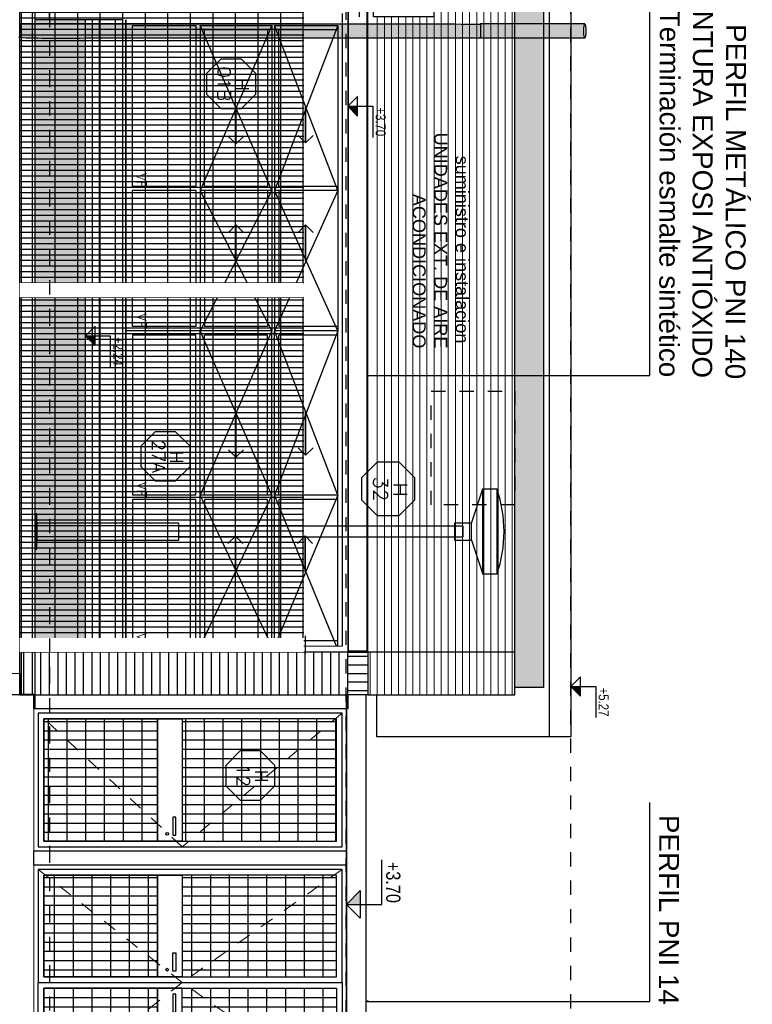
# Model space of a CAD drawing. Header units: millimetres. Extents: x 4617 to 4884, y 1258 to 1784.
# Tile 121 of 256: x 4724.02 to 4729.18, y 1393.71 to 1400.64. Entities that reach past the tile are written whole.
import ezdxf
from ezdxf.enums import TextEntityAlignment as Align

# ---------------------------------------------------------------- set-up
doc = ezdxf.new("R2010")
doc.units = ezdxf.units.MM
doc.header["$LTSCALE"] = 0.4
doc.set_wipeout_variables(frame=1)
for name, pattern in [('DASHDOT', [1, 0.5, -0.25, 0, -0.25]), ('DOT', [6.35, 0, -6.35]), ('RAYITAS', [0.375, 0.25, -0.125])]:
    doc.linetypes.add(name, pattern=pattern)
for name, color, linetype in [('00 AC - ABERTURAS ALUMINIO - HATCH', 254, 'Continuous'), ('00 AC - ABERTURAS ALUMINIO - TIPO', 3, 'Continuous'), ('200', 6, 'Continuous'), ('200cotas50', 1, 'Continuous'), ('A ALUMINIO', 4, 'Continuous'), ('A HERRERÍA', 4, 'Continuous'), ('A HORMIGON', 6, 'Continuous'), ('A MURO', 1, 'Continuous'), ('A MURO VISTO', 2, 'Continuous'), ('A PERFIL METÁLICO', 1, 'Continuous'), ('A PROYECCION', 8, 'Continuous'), ('Alb_MURO', 1, 'Continuous'), ('Hatch 354', 254, 'Continuous'), ('Hatch Ladrillo Visto', 32, 'Continuous'), ('TXT', 3, 'Continuous'), ('TXT COTA', 3, 'Continuous'), ('TXT TERMINACIONES', 3, 'Continuous')]:
    doc.layers.add(name, color=color, linetype=linetype)
doc.layers.add('04 gris', color=252, linetype='Continuous', lineweight=13)
doc.styles.add('arial', font='arial.ttf')
doc.styles.add('ARIAL 0.0014', font='arial.ttf', dxfattribs={"height": 0.0014})
doc.styles.add('ARIAL NARROW', font='ARIALN.TTF')
doc.styles.add('ROMANS', font='romans', dxfattribs={"height": 2})
doc.styles.add('SaAS simplex', font='simplex.shx', dxfattribs={"width": 0.8})
doc.styles.get("Standard").update_dxf_attribs({"font": 'arial.ttf'})
doc.dimstyles.new('COTAS 125', dxfattribs={"dimscale": 0.01, "dimtxt": 15, "dimasz": 8, "dimexe": 5, "dimexo": 20, "dimgap": 10, "dimtad": 0, "dimzin": 9, "dimdsep": 46, "dimtxsty": 'SaAS simplex', "dimblk": 'OBLIQUE', "dimcen": 0, "dimclrd": 8, "dimclre": 8, "dimclrt": 256, "dimadec": 1, "dimazin": 0, "dimtfac": 1, "dimtmove": 2, "dimatfit": 3, "dimldrblk": 'OBLIQUE', "dimfxl": 10, "dimlwd": -1, "dimlwe": -1, "dimarcsym": 0})
pattern_1 = [(3.465830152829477e-14, (0.930000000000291, -1.155426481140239), (7.984699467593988e-17, 0.132), [])]
pattern_2 = [(90, (0.4280071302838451, -1.155426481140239), (-0.065, 2.239310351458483e-17), [])]
pattern_3 = [(3.465830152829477e-14, (0.9300380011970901, -1.330333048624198), (7.984699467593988e-17, 0.132), [])]

# ---------------------------------------------------------------- blocks, each defined once
blk = doc.blocks.new('puerta de acceso 1')
h = blk.add_hatch()
h.set_pattern_fill('_USER', color=256, scale=0.132, angle=90.00000000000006, pattern_type=0)
h.set_pattern_definition([(3.465830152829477e-14, (0.930000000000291, 1.04457710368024), (3.739255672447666e-17, 0.132), [])])
h.paths.add_polyline_path([(0.9300000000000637, 2.13000358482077), (0.06999999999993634, 2.13000358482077), (0.07000000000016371, 1.04457710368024), (0.930000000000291, 1.04457710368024)])
at = {"layer": 'A HERRERÍA'}
h = blk.add_hatch(dxfattribs=at)
h.set_pattern_fill('_USER', color=254, scale=0.065, angle=180, pattern_type=0)
h.set_pattern_definition([(90, (0.5000000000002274, 0.9945771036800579), (-0.065, 2.239310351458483e-17), [])])
h.paths.add_polyline_path([(0.9300000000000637, 2.13000358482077), (0.06999999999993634, 2.13000358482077), (0.07000000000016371, 1.04457710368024), (0.930000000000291, 1.04457710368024)])
h.paths.add_polyline_path([(0.06999999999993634, 0.8694836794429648), (0.9300000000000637, 0.8694836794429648), (0.9300000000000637, 0.06999999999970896), (0.06999999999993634, 0.06999999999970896)])
h = blk.add_hatch(dxfattribs=at)
h.set_pattern_fill('_USER', color=254, scale=0.132, angle=90.00000000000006, pattern_type=0)
h.set_pattern_definition([(3.465830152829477e-14, (0.9300380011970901, 0.8696705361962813), (3.739255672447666e-17, 0.132), [])])
h.paths.add_polyline_path([(0.06999999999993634, 0.8694836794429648), (0.9300000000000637, 0.8694836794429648), (0.9300000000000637, 0.06999999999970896), (0.06999999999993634, 0.06999999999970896)])
at = {"layer": '04 gris', "linetype": 'RAYITAS', "ltscale": 0.3}
blk.add_lwpolyline([(0.02999999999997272, 2.170003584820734), (0.9700000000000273, 1.044670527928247), (0.02999999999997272, 0.02999999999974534)], dxfattribs=at)
at = {"layer": 'A HERRERÍA'}
for points in [[(0.9700000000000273, 2.170003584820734), (0.02999999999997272, 2.170003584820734), (0.02999999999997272, 0.02999999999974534), (0.9700000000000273, 0.02999999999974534)], [(0.9300000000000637, 2.13000358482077), (0.06999999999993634, 2.13000358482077), (0.06999999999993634, 0.06999999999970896), (0.9300000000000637, 0.06999999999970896)], [(0.9300000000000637, 2.13000358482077), (0.06999999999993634, 2.13000358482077), (0.07000000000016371, 1.04457710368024), (0.930000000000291, 1.04457710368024)], [(0.06999999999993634, 0.8694836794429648), (0.9300000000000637, 0.8694836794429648), (0.9300000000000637, 0.06999999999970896), (0.06999999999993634, 0.06999999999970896)]]:
    blk.add_lwpolyline(points, close=True, dxfattribs=at)
at = {"layer": 'A HERRERÍA', "elevation": 1.775524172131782e-10}
for points in [[(0.9299999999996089, 0.8696705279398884), (0.06999999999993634, 0.8694836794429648), (0.06999999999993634, 1.044483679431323), (0.9300000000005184, 1.044670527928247)], [(0.8890278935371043, 0.9785239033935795), (0.8890278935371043, 0.9986947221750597), (0.7619399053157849, 0.9986947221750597), (0.7619399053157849, 0.9785239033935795)]]:
    blk.add_lwpolyline(points, close=True, dxfattribs=at)
at = {"layer": 'A HERRERÍA'}
blk.add_circle((0.879335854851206, 0.9384389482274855), 0.009692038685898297, dxfattribs=at)
blk = doc.blocks.new('puerta doble 1')
h = blk.add_hatch()
h.set_pattern_fill('_USER', color=256, scale=0.132, angle=90.00000000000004, pattern_type=0)
h.set_pattern_definition(pattern_1)
h.paths.add_polyline_path([(0.7860142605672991, -0.06999999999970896), (0.06999999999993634, -0.06999999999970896), (0.07000000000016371, -1.155426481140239), (0.7860142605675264, -1.155426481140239)])
h = blk.add_hatch()
h.set_pattern_fill('_USER', color=256, scale=0.132, angle=90.00000000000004, pattern_type=0)
h.set_pattern_definition(pattern_1)
h.paths.add_polyline_path([(0.8660142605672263, -0.06999999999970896), (1.582028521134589, -0.06999999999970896), (1.582028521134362, -1.155426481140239), (0.8660142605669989, -1.155426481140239)])
at = {"layer": 'A HERRERÍA'}
h = blk.add_hatch(dxfattribs=at)
h.set_pattern_fill('_USER', color=254, scale=0.065, angle=180, pattern_type=0)
h.set_pattern_definition(pattern_2)
h.paths.add_polyline_path([(0.7860142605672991, -0.06999999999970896), (0.06999999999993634, -0.06999999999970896), (0.07000000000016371, -1.155426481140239), (0.7860142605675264, -1.155426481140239)])
h.paths.add_polyline_path([(0.06999999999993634, -1.330519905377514), (0.7860142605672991, -1.330519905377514), (0.7860142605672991, -2.13000358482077), (0.06999999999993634, -2.13000358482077)])
h = blk.add_hatch(dxfattribs=at)
h.set_pattern_fill('_USER', color=254, scale=0.065, angle=180, pattern_type=0)
h.set_pattern_definition(pattern_2)
h.paths.add_polyline_path([(0.8660142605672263, -0.06999999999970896), (1.582028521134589, -0.06999999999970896), (1.582028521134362, -1.155426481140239), (0.8660142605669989, -1.155426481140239)])
h.paths.add_polyline_path([(1.582028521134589, -1.330519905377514), (0.8660142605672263, -1.330519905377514), (0.8660142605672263, -2.13000358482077), (1.582028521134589, -2.13000358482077)])
h = blk.add_hatch(dxfattribs=at)
h.set_pattern_fill('_USER', color=254, scale=0.132, angle=90.00000000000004, pattern_type=0)
h.set_pattern_definition(pattern_3)
h.paths.add_polyline_path([(0.06999999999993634, -1.330519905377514), (0.7860142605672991, -1.330519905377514), (0.7860142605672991, -2.13000358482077), (0.06999999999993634, -2.13000358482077)])
h = blk.add_hatch(dxfattribs=at)
h.set_pattern_fill('_USER', color=254, scale=0.132, angle=90.00000000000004, pattern_type=0)
h.set_pattern_definition(pattern_3)
h.paths.add_polyline_path([(1.582028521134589, -1.330519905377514), (0.8660142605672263, -1.330519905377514), (0.8660142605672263, -2.13000358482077), (1.582028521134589, -2.13000358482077)])
at = {"layer": '04 gris', "linetype": 'RAYITAS', "ltscale": 0.3}
for points in [[(0.02999999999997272, -0.02999999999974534), (0.8260142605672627, -1.155333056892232), (0.02999999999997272, -2.170003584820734)], [(1.622028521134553, -0.02999999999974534), (0.8260142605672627, -1.155333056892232), (1.622028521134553, -2.170003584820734)]]:
    blk.add_lwpolyline(points, dxfattribs=at)
at = {"layer": 'A HERRERÍA'}
for points in [[(0.8260142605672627, -0.02999999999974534), (0.02999999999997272, -0.02999999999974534), (0.02999999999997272, -2.170003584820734), (0.8260142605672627, -2.170003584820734)], [(0.8260142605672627, -0.02999999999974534), (1.622028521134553, -0.02999999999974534), (1.622028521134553, -2.170003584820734), (0.8260142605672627, -2.170003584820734)], [(0.7860142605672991, -0.06999999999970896), (0.06999999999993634, -0.06999999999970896), (0.06999999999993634, -2.13000358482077), (0.7860142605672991, -2.13000358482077)], [(0.7860142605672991, -0.06999999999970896), (0.06999999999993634, -0.06999999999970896), (0.07000000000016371, -1.155426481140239), (0.7860142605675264, -1.155426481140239)], [(0.8660142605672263, -0.06999999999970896), (1.582028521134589, -0.06999999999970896), (1.582028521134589, -2.13000358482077), (0.8660142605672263, -2.13000358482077)], [(0.8660142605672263, -0.06999999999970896), (1.582028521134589, -0.06999999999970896), (1.582028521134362, -1.155426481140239), (0.8660142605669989, -1.155426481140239)], [(0.06999999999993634, -1.330519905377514), (0.7860142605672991, -1.330519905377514), (0.7860142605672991, -2.13000358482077), (0.06999999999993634, -2.13000358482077)], [(1.582028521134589, -1.330519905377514), (0.8660142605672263, -1.330519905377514), (0.8660142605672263, -2.13000358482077), (1.582028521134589, -2.13000358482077)]]:
    blk.add_lwpolyline(points, close=True, dxfattribs=at)
at = {"layer": 'A HERRERÍA', "elevation": 1.775524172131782e-10}
for points in [[(0.7860142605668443, -1.33033305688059), (0.06999999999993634, -1.330519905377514), (0.06999999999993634, -1.155519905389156), (0.7860142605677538, -1.155333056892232)], [(0.866014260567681, -1.33033305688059), (1.582028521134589, -1.330519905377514), (1.582028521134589, -1.155519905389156), (0.8660142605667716, -1.155333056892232)], [(0.6179541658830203, -1.221479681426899), (0.6179541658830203, -1.201308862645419), (0.7450421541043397, -1.201308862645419), (0.7450421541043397, -1.221479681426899)], [(1.034074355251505, -1.221479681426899), (1.034074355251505, -1.201308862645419), (0.9069863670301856, -1.201308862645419), (0.9069863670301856, -1.221479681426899)]]:
    blk.add_lwpolyline(points, close=True, dxfattribs=at)
at = {"layer": 'A HERRERÍA'}
blk.add_circle((0.7353501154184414, -1.261564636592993), 0.009692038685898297, dxfattribs=at)
blk = doc.blocks.new('Nivel corte')
at = {"color": 0}
for p, q in [((1.224646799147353e-17, 0.2), (0.25, 0.2)), ((0, 0), (1.224646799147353e-17, 0.2)), ((0.07838367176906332, 0.07838367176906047), (-0.07838367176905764, 0.07838367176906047)), ((0, 0), (-0.07838367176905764, 0.07838367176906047)), ((0, 0), (0.07838367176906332, 0.07838367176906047))]:
    blk.add_line(p, q, dxfattribs=at)
blk.add_solid([(0, 0), (0.07838367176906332, 0.07838367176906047), (0, 0.07838367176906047), (0.07838367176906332, 0.07838367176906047)], dxfattribs=at)
at = {"color": 0, "style": 'ARIAL NARROW', "flags": 4}
blk.add_attdef('NIVEL', text='', height=0.08, dxfattribs=at).set_placement((0.125, 0.2), align=Align.BOTTOM_CENTER)
blk = doc.blocks.new('AXIS 2')
at = {"layer": 'A HERRERÍA'}
h = blk.add_hatch(dxfattribs=at)
h.set_pattern_fill('GRATE', color=254, scale=0.05, angle=180)
h.set_pattern_definition([(90, (221.1777582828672, 192.9138488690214), (-0.0396875, 2.187142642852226e-17), []), (180, (221.1777582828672, 192.9138488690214), (-9.720633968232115e-17, -0.15875), [])])
h.paths.add_polyline_path([(368.2179928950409, 149.7509535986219), (368.2181540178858, 148.267536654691), (368.2181619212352, 149.7206860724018)], flags=16)
h.paths.add_polyline_path([(368.2186410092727, 147.8056863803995), (368.2181625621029, 149.8056863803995), (365.8216562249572, 149.8056860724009), (365.8219686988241, 147.8056863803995)])
blk.add_lwpolyline([(365.7219686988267, 147.805686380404), (365.8219686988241, 147.8056863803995), (365.8219686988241, 149.805686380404)], dxfattribs=at)
at = {"ltscale": 0.001}
blk.add_wipeout([(368.2186410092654, 149.80568638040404), (368.2186410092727, 147.8056863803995), (368.3186410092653, 147.80568638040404), (368.3186410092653, 149.80568638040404)], dxfattribs=at).dxf.layer = 'A HERRERÍA'
blk = doc.blocks.new('*U575')
at = {"color": 0, "linetype": 'ByBlock', "ltscale": 0.1}
blk.add_lwpolyline([(0, 0.3438971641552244), (0.1193997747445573, 0.3438971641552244), (0.2882565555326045, 0.1750403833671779), (0.2882565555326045, -0.06375916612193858), (0.1193997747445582, -0.2326159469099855), (0, -0.2326159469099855), (-0.1193997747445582, -0.2326159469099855), (-0.288256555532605, -0.06375916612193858), (-0.288256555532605, 0.1750403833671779), (-0.1193997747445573, 0.3438971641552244)], close=True, dxfattribs=at)
at = {"color": 0, "style": 'ROMANS', "width": 1.1}
blk.add_text('H', height=0.15, dxfattribs=at).set_placement((-0.08798209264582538, 0.1119890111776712))
at = {"color": 0, "linetype": 'ByBlock', "style": 'ROMANS', "width": 1.05}
blk.add_attdef('NRO', text='', height=0.15, dxfattribs=at).set_placement((0, -0.02708896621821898), align=Align.MIDDLE)
blk = doc.blocks.new('_Oblique')
at = {"layer": 'TXT COTA', "color": 0, "lineweight": -2}
blk.add_line((-0.5, -0.5), (0.5, 0.5), dxfattribs=at)
blk = doc.blocks.new('A$C4B2F62BB')
at = {"layer": 'A HERRERÍA'}
for p, q in [((0.2400002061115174, 3.069999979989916), (2.061115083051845e-07, 3.149999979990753)), ((0.3600002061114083, 3.069999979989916), (0.6000002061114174, 3.149999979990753))]:
    blk.add_line(p, q, dxfattribs=at)
for points in [[(2.061115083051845e-07, 3.249999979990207), (0.6000002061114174, 3.249999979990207), (0.6000002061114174, 3.149999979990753), (2.061115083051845e-07, 3.149999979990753)], [(0.2400002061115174, 2.949999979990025), (0.3600002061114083, 2.949999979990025), (0.3600002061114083, 3.069999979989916), (0.2400002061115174, 3.069999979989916)], [(0.2400002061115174, 0.009999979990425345), (0.3600002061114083, 0.009999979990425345), (0.3600002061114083, 1.009999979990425), (0.2400002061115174, 1.009999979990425)], [(0.1750002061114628, -2.000979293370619e-08), (0.4250002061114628, -2.000979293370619e-08), (0.4250002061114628, 0.009999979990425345), (0.1750002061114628, 0.009999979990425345)]]:
    blk.add_lwpolyline(points, close=True, dxfattribs=at)
blk.add_lwpolyline([(0.2600002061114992, 1.009999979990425), (0.2600002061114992, 3.009999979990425), (0.3400002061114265, 3.009999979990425), (0.3400002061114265, 1.009999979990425)], dxfattribs=at)
blk.add_arc((0.3000002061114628, 2.374999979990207), 0.9250000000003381, 71.0753555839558, 108.9246444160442, dxfattribs=at)
blk = doc.blocks.new('banco redondo alzado')
at = {"layer": 'A HORMIGON'}
blk.add_lwpolyline([(0.9830295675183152, 0.3499970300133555), (0.01697043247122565, 0.3499970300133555, 0.3139460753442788), (0, 0.3314052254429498), (0, 0), (1, 0), (0.9999999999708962, 0.3314052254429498), (1, 0.3314052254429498), (0.9999999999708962, 0.3314052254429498, 0.3139460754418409)], format="xyb", close=True, dxfattribs=at)
blk.add_lwpolyline([(0.05000000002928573, 0), (0.9499999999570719, 0), (0.9499999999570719, -0.09999999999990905), (0.05000000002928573, -0.09999999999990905)], close=True, dxfattribs=at)
blk = doc.blocks.new('A$C23490A9C')
at = {"layer": '200'}
h = blk.add_hatch(color=140, dxfattribs=at)
h.dxf.hatch_style = 1
h.paths.add_polyline_path([(0.1000002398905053, 3.968658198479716, -0.1407920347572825), (2.398901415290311e-07, 3.968663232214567), (2.398901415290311e-07, 3.23084471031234), (0.1000002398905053, 3.23084471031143)])
h = blk.add_hatch(color=220, dxfattribs=at)
h.dxf.hatch_style = 1
edge = h.paths.add_edge_path()
edge.add_line((6.300000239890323, 3.476577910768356), (6.200000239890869, 3.476577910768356))
edge.add_line((6.200000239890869, 3.476577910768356), (6.200000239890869, 3.231214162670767))
edge.add_spline(control_points=[(6.200000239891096, 3.23084471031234), (6.200000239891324, 3.235198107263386), (6.250000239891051, 3.235198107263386), (6.300000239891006, 3.235198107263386), (6.300000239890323, 3.230844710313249)], knot_values=[2, 2, 2.000000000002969, 3.570796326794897, 3.570796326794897, 5.141592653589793, 5.141592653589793, 5.141592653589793], weights=[0.9999999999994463, 0.7071067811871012, 1, 0.7071067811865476, 1], degree=2, periodic=0)
edge.add_line((6.300000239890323, 3.231528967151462), (6.300000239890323, 3.476577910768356))
h.paths.add_polyline_path([(6.300000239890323, 3.676577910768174), (6.200000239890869, 3.676577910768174), (6.200000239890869, 3.476577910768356), (6.300000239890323, 3.476577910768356)])
h.paths.add_polyline_path([(6.300000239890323, 3.859762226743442), (6.200000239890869, 3.859762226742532), (6.200000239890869, 3.72063923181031), (6.300000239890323, 3.72063923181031)])
h.paths.add_polyline_path([(6.300000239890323, 3.72063923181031), (6.200000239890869, 3.72063923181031), (6.200000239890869, 3.676577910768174), (6.300000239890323, 3.676577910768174)])
edge = h.paths.add_edge_path()
edge.add_ellipse((6.250000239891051, 3.968476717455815), major_axis=(-0.04999999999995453, 2.143131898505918e-17), ratio=0.1371120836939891, start_angle=6.252776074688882e-13, end_angle=180.0000000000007, ccw=False)
edge.add_line((6.200000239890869, 3.967790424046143), (6.200000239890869, 3.869999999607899))
edge.add_line((6.200000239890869, 3.869999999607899), (6.300000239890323, 3.869999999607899))
edge.add_line((6.300000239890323, 3.869999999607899), (6.300000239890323, 3.967790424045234))
h.paths.add_polyline_path([(6.300000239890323, 3.869999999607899), (6.200000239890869, 3.869999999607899), (6.200000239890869, 3.859762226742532), (6.300000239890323, 3.859762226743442)])
h = blk.add_hatch(color=51, dxfattribs=at)
h.dxf.hatch_style = 1
edge = h.paths.add_edge_path()
edge.add_spline(control_points=[(2.398901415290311e-07, 3.23084471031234), (2.398901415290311e-07, 3.235198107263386), (0.05000023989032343, 3.235198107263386), (0.1000002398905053, 3.235198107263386), (0.1000002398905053, 3.23084471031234), (0.1000002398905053, 1.615422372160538), (0.1000002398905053, 3.400964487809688e-08), (0.05000023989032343, 1.700391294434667e-08), (2.398901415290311e-07, -1.818989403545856e-12), (2.398901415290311e-07, 1.615422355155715), (2.398901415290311e-07, 3.23084471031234)], knot_values=[0, 0, 0, 1.570796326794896, 1.570796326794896, 3.141592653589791, 3.141592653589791, 4.141592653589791, 4.141592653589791, 5.141592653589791, 5.141592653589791, 6.141592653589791, 6.141592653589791, 6.141592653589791], weights=[1, 0.7071067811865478, 1, 0.7071067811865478, 1, 1, 1, 1, 1, 1, 1], degree=2, periodic=0)
h = blk.add_hatch(color=21, dxfattribs=at)
h.dxf.hatch_style = 1
edge = h.paths.add_edge_path()
edge.add_spline(control_points=[(6.200000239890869, 3.401146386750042e-08), (6.250000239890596, 3.401146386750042e-08), (6.300000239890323, 3.401146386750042e-08), (6.300000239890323, 1.615422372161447), (6.300000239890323, 3.230844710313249), (6.300000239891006, 3.235198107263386), (6.250000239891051, 3.235198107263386), (6.200000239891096, 3.235198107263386), (6.200000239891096, 3.23084471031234), (6.200000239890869, 1.615422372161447), (6.200000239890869, 3.400964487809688e-08)], knot_values=[0, 0, 0, 1, 1, 2, 2, 3.570796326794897, 3.570796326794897, 5.141592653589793, 5.141592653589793, 6.141592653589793, 6.141592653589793, 6.141592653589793], weights=[1, 1, 1, 1, 1, 0.7071067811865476, 1, 0.7071067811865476, 1, 1, 1], degree=2, periodic=0)
at = {"layer": 'A HERRERÍA'}
for p, q in [((2.398901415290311e-07, 3.968476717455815), (2.398901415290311e-07, 3.23084471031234)), ((0.1000002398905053, 3.968476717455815), (0.1000002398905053, 3.23084471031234)), ((6.200000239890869, 3.968476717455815), (6.200000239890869, 3.23084471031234)), ((6.300000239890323, 3.968476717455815), (6.300000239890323, 3.23084471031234))]:
    blk.add_line(p, q, dxfattribs=at)
at = {"layer": 'A HERRERÍA', "extrusion": (0, 0, -1)}
blk.add_ellipse((0.05000023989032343, 3.968476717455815), major_axis=(0.04999999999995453, -2.143131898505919e-17), ratio=0.1371120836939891, dxfattribs=at)
at = {"layer": 'A HERRERÍA'}
blk.add_ellipse((6.250000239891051, 3.968476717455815), major_axis=(-0.04999999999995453, 2.143131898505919e-17), ratio=0.1371120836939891, dxfattribs=at)
at = {"layer": 'Alb_MURO'}
for points, weights, knots in [([(2.398901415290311e-07, 3.23084471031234), (2.398901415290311e-07, 3.235198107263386), (0.05000023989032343, 3.235198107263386), (0.1000002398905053, 3.235198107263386), (0.1000002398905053, 3.23084471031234), (0.1000002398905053, 1.615422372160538), (0.1000002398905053, 3.400964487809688e-08), (0.05000023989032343, 1.700391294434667e-08), (2.398901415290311e-07, -1.818989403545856e-12), (2.398901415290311e-07, 1.615422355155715), (2.398901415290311e-07, 3.23084471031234)], [1, 0.7071067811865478, 1, 0.7071067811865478, 1, 1, 1, 1, 1, 1, 1], [0, 0, 0, 1.570796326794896, 1.570796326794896, 3.141592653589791, 3.141592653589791, 4.141592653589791, 4.141592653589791, 5.141592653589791, 5.141592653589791, 6.141592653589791, 6.141592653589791, 6.141592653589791]), ([(6.200000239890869, 3.401146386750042e-08), (6.250000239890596, 3.401146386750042e-08), (6.300000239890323, 3.401146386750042e-08), (6.300000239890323, 1.615422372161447), (6.300000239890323, 3.230844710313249), (6.300000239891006, 3.235198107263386), (6.250000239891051, 3.235198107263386), (6.200000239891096, 3.235198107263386), (6.200000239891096, 3.23084471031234), (6.200000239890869, 1.615422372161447), (6.200000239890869, 3.400964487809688e-08)], [1, 1, 1, 1, 1, 0.7071067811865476, 1, 0.7071067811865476, 1, 1, 1], [0, 0, 0, 1, 1, 2, 2, 3.570796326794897, 3.570796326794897, 5.141592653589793, 5.141592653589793, 6.141592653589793, 6.141592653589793, 6.141592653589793])]:
    blk.add_rational_spline(points, weights, degree=2, knots=knots, dxfattribs=at)
at = {"layer": 'A HORMIGON', "color": 4}
for p in [(0.7483061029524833, 0.1000000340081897), (3.74457053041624, 0.1000000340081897), (4.744570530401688, 0.1000000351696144)]:
    blk.add_blockref('banco redondo alzado', p, dxfattribs=at)
blk.add_wipeout([(0.15000023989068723, 2.9058417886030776), (6.150000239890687, 2.9058417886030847), (6.150000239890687, 2.48065011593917), (0.15000023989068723, 2.480650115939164)]).dxf.layer = 'A PROYECCION'
at = {"color": 3}
for points in [[(0.1500002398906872, 2.48065011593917), (0.2000002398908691, 2.48065011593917), (0.2000002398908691, 2.380899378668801), (0.1500002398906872, 2.380899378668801)], [(6.150000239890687, 2.48065011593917), (6.100000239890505, 2.48065011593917), (6.100000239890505, 2.380899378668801), (6.150000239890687, 2.380899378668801)]]:
    blk.add_lwpolyline(points, dxfattribs=at)
at = {"layer": '04 gris'}
for p, q in [((1.150000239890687, 2.905841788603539), (1.150000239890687, 2.48065011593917)), ((2.150000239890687, 2.905841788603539), (2.150000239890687, 2.48065011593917)), ((3.150000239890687, 2.905841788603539), (3.150000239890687, 2.48065011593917)), ((4.150000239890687, 2.905841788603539), (4.150000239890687, 2.48065011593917)), ((5.150000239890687, 2.905841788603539), (5.150000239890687, 2.48065011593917))]:
    blk.add_line(p, q, dxfattribs=at)
at = {"layer": 'A PERFIL METÁLICO'}
blk.add_lwpolyline([(0.2000002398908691, 2.48065011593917), (6.100000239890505, 2.48065011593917), (6.100000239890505, 2.380899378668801), (0.2000002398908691, 2.380899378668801)], close=True, dxfattribs=at)
at = {"layer": 'A PROYECCION'}
blk.add_lwpolyline([(0.1500002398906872, 2.905841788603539), (6.150000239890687, 2.905841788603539), (6.150000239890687, 2.48065011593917), (0.1500002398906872, 2.48065011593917)], close=True, dxfattribs=at)

msp = doc.modelspace()

# ---------------------------------------------------------------- hatches: boundary and pattern name
at = {"layer": 'A MURO VISTO', "ltscale": 0.001}
h = msp.add_hatch(color=252, dxfattribs=at)
h.dxf.hatch_style = 1
h.paths.add_polyline_path([(4727.510511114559, 1395.93834767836), (4727.510511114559, 1429.849442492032), (4727.710511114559, 1429.84944249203), (4727.710511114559, 1395.93834767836)])
at = {"layer": 'A MURO VISTO'}
h = msp.add_hatch(color=253, dxfattribs=at)
h.dxf.hatch_style = 1
h.paths.add_polyline_path([(4724.483933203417, 1400.638684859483), (4724.483933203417, 1396.18867802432), (4724.133992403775, 1396.18867802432), (4724.133992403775, 1400.638684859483)])
at = {"layer": 'Hatch Ladrillo Visto', "lineweight": 13}
h = msp.add_hatch(dxfattribs=at)
h.set_pattern_fill('_USER', color=256, scale=0.05, angle=989.9999999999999, pattern_type=0)
h.set_pattern_definition([(270, (4747.691375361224, 1451.45255112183), (0.05, -9.033317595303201e-17), [])])
h.paths.add_polyline_path([(4727.497926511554, 1429.898819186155), (4727.497926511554, 1429.571803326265), (4727.497926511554, 1427.509803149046), (4727.497926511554, 1421.187297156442), (4727.497926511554, 1411.194105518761), (4727.497926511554, 1406.879079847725), (4727.497926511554, 1404.724105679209), (4727.497926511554, 1402.604105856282), (4727.497926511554, 1400.449054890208), (4727.497926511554, 1396.219054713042), (4727.497926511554, 1395.888054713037), (4726.473933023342, 1395.888051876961), (4726.473933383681, 1396.188054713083), (4726.337926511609, 1396.188054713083), (4726.37792651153, 1396.188054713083), (4726.501204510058, 1396.188054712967), (4726.517926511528, 1396.188054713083), (4726.517926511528, 1429.598828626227), (4726.493418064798, 1429.598828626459), (4724.177131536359, 1429.601213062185), (4724.171289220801, 1429.904521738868)])
h.paths.add_polyline_path([(4725.991021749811, 1429.598828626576), (4726.284831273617, 1429.598828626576), (4726.284831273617, 1429.601325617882), (4725.991021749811, 1429.601325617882)], flags=17)
at = {"layer": 'Hatch Ladrillo Visto'}
h = msp.add_hatch(dxfattribs=at)
h.set_pattern_fill('_USER', color=256, scale=0.06, angle=-1.272221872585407e-14, pattern_type=0)
h.set_pattern_definition([(270, (4726.21393320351, 1396.188678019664), (0.06, -8.130914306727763e-17), [])])
h.paths.add_polyline_path([(4726.33393320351, 1395.888347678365), (4726.33393320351, 1396.188678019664), (4724.033933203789, 1396.188678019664), (4724.033933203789, 1395.888347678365)])
h = msp.add_hatch(dxfattribs=at)
h.set_pattern_fill('_USER', color=256, scale=0.06, angle=89.99999999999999, pattern_type=0)
h.set_pattern_definition([(359.9999999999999, (4726.45393320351, 1396.038512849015), (8.498308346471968e-17, 0.06), [])])
h.paths.add_polyline_path([(4726.473933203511, 1396.188678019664), (4726.473933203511, 1395.888347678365), (4726.33393320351, 1395.888347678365), (4726.33393320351, 1396.188678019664)])

# ---------------------------------------------------------------- linework, layer by layer
at = {"layer": '04 gris'}
for p, q in [((4726.33393320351, 1396.188678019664), (4726.33393320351, 1429.59754399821)), ((4726.33393320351, 1396.188678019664), (4726.33393320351, 1429.59754399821)), ((4726.339569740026, 1396.188678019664), (4726.339569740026, 1429.59754399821)), ((4726.468296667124, 1396.188678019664, -10.00000000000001), (4726.468296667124, 1429.59754399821, -9.99999999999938)), ((4726.473933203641, 1396.188678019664), (4726.473933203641, 1429.59754399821)), ((4726.473933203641, 1396.188678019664), (4726.473933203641, 1429.59754399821))]:
    msp.add_line(p, q, dxfattribs=at)
at = {"layer": '04 gris', "color": 3}
msp.add_line((4724.12392961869, 1395.888347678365), (4724.12392961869, 1388.13565571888), dxfattribs=at)
at = {"layer": '04 gris', "elevation": -10.00000000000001}
msp.add_lwpolyline([(4726.468296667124, 1396.188678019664), (4726.464028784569, 1396.196638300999), (4726.343837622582, 1396.196638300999), (4726.339569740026, 1396.188678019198)], dxfattribs=at)
at = {"layer": 'A ALUMINIO'}
for p, q in [((4726.293933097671, 1400.682256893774), (4726.293933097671, 1396.228629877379)), ((4724.771433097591, 1396.187835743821), (4724.771433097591, 1400.63893878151)), ((4725.263933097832, 1400.59902260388), (4725.263933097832, 1399.46609474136)), ((4725.293933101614, 1400.59902260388), (4725.293933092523, 1398.448820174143)), ((4725.293933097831, 1400.599022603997), (4725.798932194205, 1400.598983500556)), ((4725.798932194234, 1400.598983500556), (4725.798739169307, 1398.448781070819)), ((4725.818933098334, 1400.598983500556), (4726.263933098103, 1400.59902260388)), ((4725.818933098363, 1400.598983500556), (4725.818933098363, 1398.448781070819)), ((4726.263933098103, 1400.59902260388), (4726.263933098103, 1398.448820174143)), ((4725.263933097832, 1399.46609474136), (4724.818702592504, 1399.46609474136)), ((4725.263933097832, 1399.436094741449), (4724.818702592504, 1399.436094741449)), ((4725.263933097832, 1399.436094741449), (4725.263933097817, 1398.478820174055)), ((4725.798933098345, 1399.436055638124), (4725.29393309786, 1399.436094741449)), ((4725.323933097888, 1399.436094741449), (4725.323933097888, 1398.478820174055)), ((4725.768932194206, 1399.436055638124), (4725.768932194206, 1398.47878107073)), ((4726.263933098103, 1399.436094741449), (4725.818933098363, 1399.436055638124)), ((4725.848933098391, 1399.436055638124), (4725.848933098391, 1398.47878107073)), ((4726.263933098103, 1399.436094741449), (4726.263933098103, 1398.478820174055)), ((4725.798739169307, 1398.448781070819), (4724.771433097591, 1398.448820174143)), ((4725.233739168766, 1398.478820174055), (4724.856239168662, 1398.478820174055)), ((4725.293933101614, 1396.228671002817), (4725.293933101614, 1398.448820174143)), ((4725.768739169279, 1398.47878107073), (4725.323933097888, 1398.478820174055)), ((4725.798932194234, 1396.228629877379), (4725.798739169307, 1398.448781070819)), ((4726.263933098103, 1398.448820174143), (4725.818933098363, 1398.448781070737)), ((4725.818933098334, 1396.228590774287), (4725.818933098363, 1398.448781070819)), ((4726.263933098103, 1398.478821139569), (4725.848933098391, 1398.47878107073)), ((4726.263933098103, 1396.228629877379), (4726.263933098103, 1398.448820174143)), ((4725.263933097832, 1397.292002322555), (4725.263933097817, 1398.418820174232)), ((4725.323933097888, 1397.292002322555), (4725.323933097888, 1398.418820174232)), ((4725.768739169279, 1398.418781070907), (4725.323933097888, 1398.418820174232)), ((4725.768932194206, 1397.291963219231), (4725.768932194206, 1398.418781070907)), ((4725.848933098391, 1397.291963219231), (4725.848933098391, 1398.418781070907)), ((4726.263933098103, 1398.418781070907), (4725.848933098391, 1398.418781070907)), ((4726.263933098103, 1397.292002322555), (4726.263933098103, 1398.418820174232)), ((4725.263933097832, 1397.292002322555), (4724.818508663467, 1397.292002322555)), ((4725.263933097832, 1397.262002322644), (4724.818508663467, 1397.262002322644)), ((4725.263933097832, 1396.228668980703), (4725.263933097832, 1397.262002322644)), ((4725.798933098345, 1397.291963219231), (4725.29393309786, 1397.292002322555)), ((4726.263933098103, 1397.292002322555), (4725.818933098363, 1397.291963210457)), ((4726.293933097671, 1396.228629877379), (4725.818933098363, 1396.228590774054)), ((4724.533933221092, 1396.188717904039), (4725.383933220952, 1396.188717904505))]:
    msp.add_line(p, q, dxfattribs=at)
for points in [[(4724.818508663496, 1399.46609474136), (4724.818508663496, 1400.59902260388), (4725.263933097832, 1400.59902260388)], [(4725.818933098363, 1400.598983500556), (4726.263933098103, 1400.59902260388)], [(4725.768932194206, 1399.466055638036), (4725.323933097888, 1399.46609474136), (4725.323933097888, 1400.569022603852), (4725.768932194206, 1400.568983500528), (4725.768932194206, 1399.466055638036)], [(4725.263933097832, 1398.478820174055), (4724.818508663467, 1398.478820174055), (4724.818508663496, 1399.436094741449)], [(4725.263933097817, 1398.418820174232), (4724.818508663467, 1398.418820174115), (4724.818508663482, 1397.292002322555)], [(4724.818508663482, 1397.262002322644), (4724.818508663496, 1396.228668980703), (4725.263933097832, 1396.228668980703)], [(4725.768932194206, 1397.261963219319), (4725.323933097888, 1397.262002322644), (4725.323933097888, 1396.268668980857), (4725.768932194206, 1396.268629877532), (4725.768932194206, 1397.261963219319)], [(4726.263933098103, 1397.262002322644), (4725.848933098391, 1397.261963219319), (4725.848933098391, 1396.268629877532), (4726.263933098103, 1396.268668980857), (4726.263933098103, 1397.262002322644)], [(4725.293932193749, 1396.228668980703), (4725.798933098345, 1396.228629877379)]]:
    msp.add_lwpolyline(points, dxfattribs=at)
msp.add_lwpolyline([(4726.253933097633, 1399.46609474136), (4725.848933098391, 1399.466055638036), (4725.848933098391, 1400.568983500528), (4726.263933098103, 1400.569022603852), (4726.263933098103, 1399.46609474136)], close=True, dxfattribs=at)
at = {"layer": 'A HERRERÍA'}
for p, q in [((4724.771433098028, 1400.63893878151), (4724.771433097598, 1396.187835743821)), ((4724.995230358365, 1395.888676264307), (4724.995230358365, 1395.888678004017)), ((4725.005230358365, 1395.888676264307), (4725.005230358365, 1395.888678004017))]:
    msp.add_line(p, q, dxfattribs=at)
for points in [[(4726.32393320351, 1395.888347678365), (4726.32393320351, 1395.788347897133), (4724.12392961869, 1395.788347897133), (4724.12392961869, 1395.888347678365)], [(4726.33393320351, 1395.888347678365), (4726.33393320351, 1395.788347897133), (4724.13392961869, 1395.788347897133), (4724.13392961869, 1395.888347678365)], [(4726.32393320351, 1394.788347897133), (4726.32393320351, 1394.6883481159), (4724.12392961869, 1394.6883481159), (4724.12392961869, 1394.788347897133)]]:
    msp.add_lwpolyline(points, close=True, dxfattribs=at)
at = {"layer": 'A MURO'}
for p, q in [((4724.023933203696, 1395.888347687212), (4724.123933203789, 1395.888347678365)), ((4724.132226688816, 1395.888678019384), (4724.033933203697, 1395.888678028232)), ((4724.033933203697, 1395.888678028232), (4724.13393320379, 1395.888678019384)), ((4724.033933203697, 1395.888347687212), (4724.13393320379, 1395.888347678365))]:
    msp.add_line(p, q, dxfattribs=at)
for points in [[(4724.033933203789, 1429.899442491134), (4724.033933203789, 1395.888688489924), (4724.13393320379, 1395.888688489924), (4724.13393320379, 1429.899442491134)], [(4726.33393320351, 1395.888347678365), (4726.33393320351, 1396.188678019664), (4724.033933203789, 1396.188678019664), (4724.033933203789, 1395.888347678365)], [(4724.023933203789, 1396.038512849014), (4724.023933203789, 1395.888347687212), (4723.728107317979, 1395.888347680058), (4723.728782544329, 1396.038579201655)]]:
    msp.add_lwpolyline(points, close=True, dxfattribs=at)
at = {"layer": 'A MURO VISTO'}
for p, q in [((4724.233933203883, 1400.638684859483), (4724.233933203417, 1402.53912207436)), ((4724.748933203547, 1400.638684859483), (4724.133933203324, 1400.638684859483)), ((4726.033933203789, 1396.302593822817), (4726.033933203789, 1396.17538416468))]:
    msp.add_line(p, q, dxfattribs=at)
at = {"layer": 'A MURO VISTO', "color": 2}
for p, q in [((4724.486433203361, 1396.188678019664), (4724.486433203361, 1400.638684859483)), ((4724.536433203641, 1396.188678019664), (4724.536433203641, 1400.638684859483)), ((4724.586433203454, 1396.188678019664), (4724.586433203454, 1400.638684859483)), ((4724.698933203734, 1396.188678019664), (4724.698933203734, 1400.638684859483)), ((4724.748933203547, 1396.188678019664), (4724.748933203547, 1400.638684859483))]:
    msp.add_line(p, q, dxfattribs=at)
at = {"layer": 'A MURO VISTO', "color": 1}
msp.add_line((4726.473933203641, 1396.188678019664), (4724.58393320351, 1396.188678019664), dxfattribs=at)
msp.add_lwpolyline([(4727.754572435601, 1395.591996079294), (4727.754572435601, 1430.202760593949), (4727.903933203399, 1430.202760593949), (4727.903933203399, 1395.591996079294)], close=True, dxfattribs=at)
at = {"layer": 'A MURO VISTO'}
msp.add_lwpolyline([(4724.023933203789, 1395.888688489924), (4724.023933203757, 1413.665053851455), (4724.123933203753, 1413.665053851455), (4724.123933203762, 1429.999442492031)], dxfattribs=at)
for points in [[(4727.510511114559, 1395.93834767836), (4727.510511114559, 1429.849442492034), (4727.710511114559, 1429.849442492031), (4727.710511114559, 1395.93834767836)], [(4727.510511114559, 1395.888347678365), (4727.510511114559, 1396.188678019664), (4726.473933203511, 1396.188678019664), (4726.473933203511, 1395.888347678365)], [(4726.32393320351, 1395.888347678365), (4726.32393320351, 1392.936319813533), (4726.46393320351, 1392.936319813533), (4726.46393320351, 1395.888347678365)]]:
    msp.add_lwpolyline(points, close=True, dxfattribs=at)
at = {"layer": 'A PROYECCION'}
for p, q in [((4725.798825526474, 1399.436118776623), (4725.293933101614, 1400.59902260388)), ((4725.79893219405, 1400.598981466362), (4725.29393309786, 1399.436094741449)), ((4726.263933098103, 1400.59902260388), (4725.818933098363, 1399.436055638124)), ((4726.263933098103, 1399.436094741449), (4725.818933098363, 1400.598983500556)), ((4725.798739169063, 1398.448783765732), (4725.29393309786, 1399.436094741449)), ((4725.799127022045, 1399.436055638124), (4725.293933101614, 1398.448820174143)), ((4726.263933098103, 1399.436094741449), (4725.818933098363, 1398.44878107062)), ((4726.263933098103, 1398.448820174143), (4725.818933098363, 1399.436055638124)), ((4725.799029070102, 1397.291963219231), (4725.293933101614, 1398.448820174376)), ((4725.798739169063, 1398.448783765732), (4725.29393309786, 1397.292002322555)), ((4726.263933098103, 1398.448820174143), (4725.818933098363, 1397.291963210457)), ((4726.263933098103, 1397.292002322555), (4725.818933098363, 1398.448781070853)), ((4725.798836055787, 1397.29196524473), (4725.293932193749, 1396.228668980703)), ((4725.798932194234, 1396.228629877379), (4725.29393309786, 1397.292002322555)), ((4726.263933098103, 1397.292002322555), (4725.818933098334, 1396.228590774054)), ((4726.253933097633, 1396.228629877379), (4725.818933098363, 1397.291963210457)), ((4726.538724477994, 1395.591996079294), (4726.538724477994, 1395.888678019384)), ((4727.754572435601, 1395.591996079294), (4726.538724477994, 1395.591996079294))]:
    msp.add_line(p, q, dxfattribs=at)
for points in [[(4725.599510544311, 1399.817782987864), (4725.546413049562, 1399.76468549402), (4725.546413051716, 1400.017492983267), (4725.546413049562, 1399.76468549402), (4725.493315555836, 1399.817782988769)], [(4726.08953059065, 1399.82446908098), (4726.036433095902, 1399.771371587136), (4726.036433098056, 1400.024179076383), (4726.036433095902, 1399.771371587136), (4725.983335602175, 1399.824469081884)], [(4725.599433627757, 1399.141080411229), (4725.546336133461, 1399.194177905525), (4725.546336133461, 1398.941370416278), (4725.546336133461, 1399.194177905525), (4725.493238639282, 1399.141080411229)], [(4726.089530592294, 1399.142147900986), (4726.036433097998, 1399.195245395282), (4726.036433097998, 1398.942437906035), (4726.036433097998, 1399.195245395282), (4725.983335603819, 1399.142147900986)], [(4726.089715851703, 1397.626343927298), (4726.036618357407, 1397.573246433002), (4726.036424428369, 1397.884297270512), (4726.036618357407, 1397.573246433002), (4725.983520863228, 1397.626343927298)], [(4725.599627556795, 1397.612439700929), (4725.546530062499, 1397.559342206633), (4725.546336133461, 1397.870393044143), (4725.546530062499, 1397.559342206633), (4725.49343256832, 1397.612439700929)], [(4725.595605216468, 1396.951863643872), (4725.542507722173, 1397.004961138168), (4725.542507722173, 1396.752153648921), (4725.542507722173, 1397.004961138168), (4725.489410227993, 1396.951863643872)], [(4726.086491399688, 1396.952576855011), (4726.033393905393, 1397.005674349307), (4726.033393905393, 1396.75286686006), (4726.033393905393, 1397.005674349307), (4725.980296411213, 1396.952576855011)]]:
    msp.add_lwpolyline(points, dxfattribs=at)
at = {"layer": 'A PROYECCION', "linetype": 'RAYITAS'}
msp.add_lwpolyline([(4726.920511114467, 1397.223647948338), (4726.920511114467, 1398.023647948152), (4727.510511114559, 1398.023647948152), (4727.510511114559, 1397.223647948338)], close=True, dxfattribs=at)
at = {"layer": 'Hatch 354'}
msp.add_lwpolyline([(4726.32393320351, 1389.8856362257), (4726.32393320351, 1395.888347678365)], dxfattribs=at)
at = {"layer": 'Hatch Ladrillo Visto'}
for points in [[(4726.33393320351, 1395.888347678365), (4726.33393320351, 1396.188678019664), (4724.033933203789, 1396.188678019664), (4724.033933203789, 1395.888347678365)], [(4726.473933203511, 1396.188678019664), (4726.473933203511, 1395.888347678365), (4726.33393320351, 1395.888347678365), (4726.33393320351, 1396.188678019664)]]:
    msp.add_lwpolyline(points, close=True, dxfattribs=at)
at = {"layer": 'TXT', "color": 253, "linetype": 'DOT', "ltscale": 0.01}
for p, q in [((4727.903933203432, 1387.279387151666), (4727.903933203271, 1427.337109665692)), ((4726.322360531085, 1387.238301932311), (4726.322360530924, 1427.296024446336))]:
    msp.add_line(p, q, dxfattribs=at)

# ---------------------------------------------------------------- block references
at = {"rotation": 269.9999999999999}
for name, p in [('puerta de acceso 1', (4724.12392961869, 1395.788347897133)), ('puerta doble 1', (4726.32393320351, 1394.6883481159))]:
    msp.add_blockref(name, p, dxfattribs=at)
at = {"layer": '00 AC - ABERTURAS ALUMINIO - HATCH', "color": 251, "rotation": 269.9999999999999}
msp.add_blockref('A$C4B2F62BB', (4724.1339332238, 1397.336527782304), dxfattribs=at)
at = {"layer": '00 AC - ABERTURAS ALUMINIO - TIPO'}
ref = msp.add_blockref('*U575', (4725.479348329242, 1400.187492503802, 10.00000000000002), dxfattribs=dict(at, xscale=-0.6, yscale=0.6, zscale=0.6, rotation=269.999999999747))
ref.add_attrib('NRO', '01B', dxfattribs={"layer": '0', "color": 0, "linetype": 'ByBlock', "height": 0.09000000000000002, "rotation": 270, "style": 'ROMANS', "width": 1.05}).set_placement((4725.463094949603, 1400.187492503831, 10.00000000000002), align=Align.MIDDLE)
at = {"layer": '00 AC - ABERTURAS ALUMINIO - TIPO', "extrusion": (0, 0, -1)}
ref = msp.add_blockref('*U575', (-4726.581849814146, 1397.336246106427), dxfattribs=dict(at, xscale=0.65, yscale=0.65, zscale=-0.65, rotation=90.00000000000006))
ref.add_attrib('NRO', '32', dxfattribs={"layer": '0', "color": 0, "linetype": 'ByBlock', "ltscale": 0.5, "height": 0.09749999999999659, "rotation": 90, "style": 'ROMANS', "text_generation_flag": 6, "width": 1.049999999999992}).set_placement((4726.564241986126, 1397.336246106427), align=Align.MIDDLE)
at = {"layer": '00 AC - ABERTURAS ALUMINIO - TIPO'}
ref = msp.add_blockref('*U575', (4725.613864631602, 1395.319410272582), dxfattribs=dict(at, xscale=-0.6, yscale=0.6, zscale=0.6, rotation=269.999999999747))
ref.add_attrib('NRO', '12', dxfattribs={"layer": '0', "color": 0, "linetype": 'ByBlock', "height": 0.09000000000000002, "rotation": 270, "style": 'ROMANS', "width": 1.05}).set_placement((4725.597611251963, 1395.319410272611), align=Align.MIDDLE)
at = {"layer": '200cotas50', "xscale": 0.875, "yscale": 0.875, "zscale": 0.875, "rotation": 269.9999999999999}
for p, values in [((4726.333933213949, 1400.02932171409), {'NIVEL': '+3.70'}), ((4724.486433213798, 1398.41368145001), {'NIVEL': '+2.24'}), ((4727.903933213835, 1395.945926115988), {'NIVEL': '+5.27'})]:
    msp.add_blockref('Nivel corte', p, dxfattribs=at).add_auto_attribs(values)
at = {"layer": '200cotas50'}
ref = msp.add_blockref('Nivel corte', (4726.32393320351, 1394.412333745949), dxfattribs=dict(at, xscale=-1.25, yscale=1.25, zscale=1.25, rotation=269.9999999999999))
ref.add_attrib('NIVEL', '+3.70', dxfattribs={"layer": '0', "color": 0, "height": 0.1, "rotation": 270.0000000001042, "style": 'ARIAL NARROW', "flags": 4}).set_placement((4726.573933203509, 1394.567424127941), align=Align.BOTTOM_CENTER)

# ---------------------------------------------------------------- texts
at = {"layer": 'TXT', "ltscale": 0.3, "insert": (4726.789604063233, 1398.325551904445), "char_height": 0.09100000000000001, "attachment_point": 9, "rotation": 270.00000000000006, "style": 'arial'}
msp.add_mtext_dynamic_manual_height_columns('suministro e instalacion  UNIDADES EXT. DE AIRE ACONDICIONADO', width=2.025000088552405, gutter_width=0.125, heights=[0], dxfattribs=at)
at = {"layer": 'TXT TERMINACIONES', "char_height": 0.14, "width": 3.977991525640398, "attachment_point": 7, "rotation": 269.86677226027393, "style": 'ARIAL 0.0014'}
for s, insert in [('\\pi1.5026;PERFIL METÁLICO PNI 140\\P\\pi0.47369;3manos PINTURA EXPOSI ANTIÓXIDO\\P\\pi1.4028;Terminación esmalte sintético', (4728.532700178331, 1402.112132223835)), ('\\pi2.6656;PERFIL PNI 14', (4728.532700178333, 1397.707793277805))]:
    msp.add_mtext(s, dxfattribs=dict(at, insert=insert))
at = {"layer": 'TXT TERMINACIONES', "color": 252, "char_height": 0.0678392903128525, "attachment_point": 7, "rotation": 269.99999999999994}
for insert in [(4724.848130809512, 1399.558246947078, 9.999999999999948), (4724.847936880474, 1398.570972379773, 9.999999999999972), (4724.847936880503, 1397.384154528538, 9.99999999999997), (4724.847936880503, 1396.320821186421, 9.999999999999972)]:
    msp.add_mtext('{\\Fromans|c0;VF}', dxfattribs=dict(at, insert=insert))

# ---------------------------------------------------------------- leaders
at = {"layer": 'TXT'}
for points in [[(4726.473933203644, 1398.134151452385), (4728.46097885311, 1398.134151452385), (4728.46097885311, 1401.550985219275)], [(4726.473933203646, 1393.729812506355), (4728.460978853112, 1393.729812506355), (4728.460978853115, 1395.130538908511)]]:
    msp.add_leader(points, dimstyle='COTAS 125', override={"dimtxt": 5, "dimasz": 6, "dimldrblk": 'DotSmall'}, dxfattribs=at)

# ---------------------------------------------------------------- next in the draw order: block references
at = {"layer": '200', "rotation": 269.9999999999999}
msp.add_blockref('A$C23490A9C', (4724.033933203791, 1406.80862360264), dxfattribs=at)
at = {"layer": 'A MURO VISTO', "rotation": 269.9999999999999}
msp.add_blockref('AXIS 2', (4576.218246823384, 1764.50698868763), dxfattribs=at)

# ---------------------------------------------------------------- next in the draw order: block references
at = {"layer": '00 AC - ABERTURAS ALUMINIO - TIPO'}
ref = msp.add_blockref('*U575', (4725.016941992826, 1397.565679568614), dxfattribs=dict(at, xscale=-0.6, yscale=0.6, zscale=0.6, rotation=269.999999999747))
ref.add_attrib('NRO', '27A', dxfattribs={"layer": '0', "color": 0, "linetype": 'ByBlock', "height": 0.09000000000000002, "rotation": 270, "style": 'ROMANS', "width": 1.05}).set_placement((4725.000688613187, 1397.565679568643), align=Align.MIDDLE)
at = {"layer": 'A MURO VISTO', "rotation": 269.9999999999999}
msp.add_blockref('AXIS 2', (4576.21824682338, 1767.003660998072), dxfattribs=at)

# ---------------------------------------------------------------- next in the draw order: linework, layer by layer
at = {"layer": '200', "color": 2, "linetype": 'DASHDOT', "ltscale": 0.6}
msp.add_lwpolyline([(4724.232917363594, 1440.184798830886), (4724.232917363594, 1376.27211099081)], dxfattribs=at)

doc.saveas('drawing.dxf')
